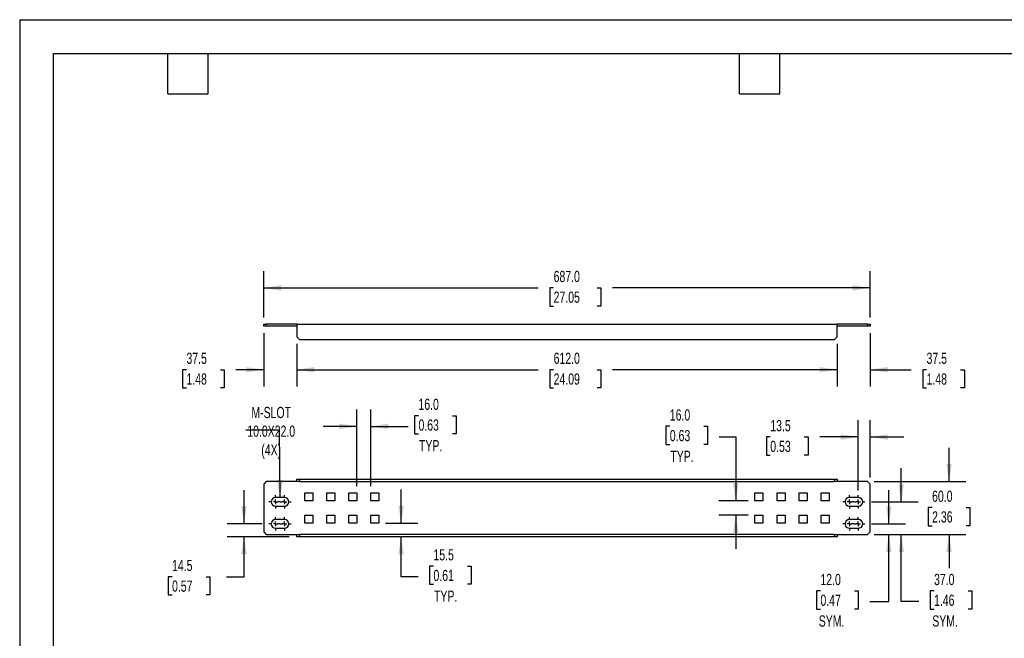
# Model space of a CAD drawing. Header units: millimetres. Extents: x 0 to 1676, y 0 to 1295.
# Tile 2 of 3: x 0 to 1115, y 595 to 1295. Entities that reach past the tile are written whole.
import ezdxf

# ---------------------------------------------------------------- set-up
doc = ezdxf.new("R2010")
doc.units = ezdxf.units.MM
doc.header["$LTSCALE"] = 6
doc.linetypes.add('CENTERX2', pattern=[20.32, 12.7, -2.54, 2.54, -2.54])
doc.layers.add('CENTER', color=40, linetype='CENTERX2')
doc.layers.add('DIMENSIONS', color=140, linetype='Continuous', lineweight=25)
doc.layers.add('TEXT', color=140, linetype='Continuous', lineweight=25)
doc.styles.add('SLDTEXTSTYLE0', font='TXT', dxfattribs={"width": 0.7})
doc.dimstyles.new('SLDDIMSTYLE0', dxfattribs={"dimtxt": 12.948047, "dimasz": 19.812, "dimexe": 0, "dimexo": 0.0625, "dimgap": 3.237012, "dimtad": 0, "dimtih": 1, "dimtoh": 1, "dimdec": 1, "dimrnd": 1e-09, "dimzin": 4, "dimdsep": 46, "dimtxsty": 'SLDTEXTSTYLE0', "dimsah": 1, "dimcen": 0.09, "dimadec": 0, "dimazin": 1, "dimtfac": 1, "dimtdec": 1, "dimtmove": 0, "dimatfit": 0, "dimfxl": 0, "dimfrac": 2, "dimtolj": 1, "dimtzin": 12, "dimarcsym": 0})
doc.dimstyles.new('SLDDIMSTYLE1', dxfattribs={"dimtxt": 12.948047, "dimasz": 19.812, "dimexe": 0, "dimexo": 0.0625, "dimgap": 3.237012, "dimtad": 0, "dimtih": 1, "dimtoh": 1, "dimdec": 1, "dimrnd": 1e-09, "dimzin": 12, "dimdsep": 46, "dimtxsty": 'SLDTEXTSTYLE0', "dimsah": 1, "dimcen": 0.09, "dimadec": 0, "dimazin": 3, "dimtfac": 1, "dimtdec": 1, "dimtmove": 0, "dimatfit": 0, "dimfxl": 0, "dimfrac": 2, "dimtolj": 1, "dimtzin": 12, "dimarcsym": 0})
doc.dimstyles.new('SLDDIMSTYLE2', dxfattribs={"dimtxt": 0.18, "dimasz": 19.812, "dimexe": 0, "dimexo": 0.0625, "dimgap": 0, "dimtad": 0, "dimtih": 1, "dimtoh": 1, "dimdec": 0, "dimrnd": 1e-09, "dimzin": 0, "dimdsep": 46, "dimtxsty": 'Standard', "dimsah": 1, "dimcen": 0.09, "dimadec": 0, "dimazin": 0, "dimtfac": 19.812, "dimtdec": 0, "dimtofl": 0, "dimtmove": 0, "dimatfit": 3, "dimfxl": 0, "dimfrac": 2, "dimtolj": 1, "dimtzin": 0, "dimarcsym": 0})
doc.dimstyles.new('SLDDIMSTYLE3', dxfattribs={"dimtxt": 12.948047, "dimasz": 19.812, "dimexe": 0, "dimexo": 0.0625, "dimgap": 3.237012, "dimtad": 0, "dimtih": 1, "dimtoh": 1, "dimdec": 1, "dimrnd": 1e-09, "dimzin": 4, "dimdsep": 46, "dimtxsty": 'SLDTEXTSTYLE0', "dimsah": 1, "dimcen": 0.09, "dimadec": 0, "dimazin": 1, "dimtfac": 1, "dimtdec": 1, "dimtofl": 0, "dimtmove": 0, "dimatfit": 3, "dimfxl": 0, "dimfrac": 2, "dimtolj": 1, "dimtzin": 12, "dimarcsym": 0})

# ---------------------------------------------------------------- blocks, each defined once
blk = doc.blocks.new('_D')
at = {"layer": 'DIMENSIONS'}
for p, q in [((984.4, 724.2), (984.4, 762.3)), ((965, 724.2), (1003.5, 724.2)), ((968, 712.2), (1003.5, 712.2)), ((984.4, 636.2), (984.4, 712.2)), ((907, 648.3), (902.7, 648.3)), ((902.7, 648.3), (902.7, 627.7)), ((945.5, 648.3), (949.9, 648.3)), ((949.9, 648.3), (949.9, 627.7)), ((962.9, 636.2), (984.4, 636.2)), ((902.7, 627.7), (907, 627.7)), ((949.9, 627.7), (945.5, 627.7))]:
    blk.add_line(p, q, dxfattribs=at)
for points in [[(984.4, 724.2), (987.5, 744), (981.4, 744)], [(984.4, 712.2), (981.4, 692.4), (987.5, 692.4)]]:
    blk.add_solid(points, dxfattribs=at)
at = {"layer": 'DIMENSIONS', "char_height": 12.7, "attachment_point": 1, "style": 'SLDTEXTSTYLE0'}
for s, insert in [('12.0', (907, 667.6)), ('0.47', (907, 644.1)), ('SYM.', (905.1, 620.6))]:
    blk.add_mtext(s, dxfattribs=dict(at, insert=insert))
blk = doc.blocks.new('_D_1')
at = {"layer": 'DIMENSIONS'}
for p, q in [((998.6, 749.2), (998.6, 787.3)), ((965, 749.2), (1017.6, 749.2)), ((968, 712.2), (1017.6, 712.2)), ((998.6, 636.2), (998.6, 712.2)), ((1035.7, 648.3), (1031.3, 648.3)), ((1031.3, 648.3), (1031.3, 627.7)), ((1074.2, 648.3), (1078.5, 648.3)), ((1078.5, 648.3), (1078.5, 627.7)), ((1018.3, 636.2), (998.6, 636.2)), ((1031.3, 627.7), (1035.7, 627.7)), ((1078.5, 627.7), (1074.2, 627.7))]:
    blk.add_line(p, q, dxfattribs=at)
for points in [[(998.6, 749.2), (1001.6, 769), (995.5, 769)], [(998.6, 712.2), (995.5, 692.4), (1001.6, 692.4)]]:
    blk.add_solid(points, dxfattribs=at)
at = {"layer": 'DIMENSIONS', "char_height": 12.7, "attachment_point": 1, "style": 'SLDTEXTSTYLE0'}
for s, insert in [('37.0', (1035.7, 667.6)), ('1.46', (1035.7, 644.1)), ('SYM.', (1033.7, 620.6))]:
    blk.add_mtext(s, dxfattribs=dict(at, insert=insert))
blk = doc.blocks.new('_D_2')
at = {"layer": 'DIMENSIONS'}
for p, q in [((1052.7, 772.2), (1052.7, 810.3)), ((968, 772.2), (1071.8, 772.2)), ((1033.5, 742.7), (1029.1, 742.7)), ((1029.1, 742.7), (1029.1, 722.1)), ((1072, 742.7), (1076.3, 742.7)), ((1076.3, 742.7), (1076.3, 722.1)), ((1029.1, 722.1), (1033.5, 722.1)), ((1076.3, 722.1), (1072, 722.1)), ((968, 712.2), (1071.8, 712.2)), ((1052.7, 712.2), (1052.7, 674.1))]:
    blk.add_line(p, q, dxfattribs=at)
for points in [[(1052.7, 772.2), (1055.8, 792), (1049.7, 792)], [(1052.7, 712.2), (1049.7, 692.4), (1055.8, 692.4)]]:
    blk.add_solid(points, dxfattribs=at)
at = {"layer": 'DIMENSIONS', "char_height": 12.7, "attachment_point": 1, "style": 'SLDTEXTSTYLE0'}
for s, insert in [('60.0', (1033.5, 761.9)), ('2.36', (1033.5, 738.5))]:
    blk.add_mtext(s, dxfattribs=dict(at, insert=insert))
blk = doc.blocks.new('_D_3')
at = {"layer": 'DIMENSIONS'}
for p, q in [((949.9, 761.9), (949.9, 841.7)), ((963.4, 776.9), (963.4, 841.7)), ((850.2, 822.7), (845.8, 822.7)), ((845.8, 822.7), (845.8, 802.1)), ((888.6, 822.7), (893, 822.7)), ((893, 822.7), (893, 802.1)), ((949.9, 822.7), (906.2, 822.7)), ((963.4, 822.7), (1001.5, 822.7)), ((845.8, 802.1), (850.2, 802.1)), ((893, 802.1), (888.6, 802.1))]:
    blk.add_line(p, q, dxfattribs=at)
for points in [[(949.9, 822.7), (930.1, 825.7), (930.1, 819.6)], [(963.4, 822.7), (983.2, 819.6), (983.2, 825.7)]]:
    blk.add_solid(points, dxfattribs=at)
at = {"layer": 'DIMENSIONS', "char_height": 12.7, "attachment_point": 1, "style": 'SLDTEXTSTYLE0'}
for s, insert in [('13.5', (850.2, 841.9)), ('0.53', (850.2, 818.4))]:
    blk.add_mtext(s, dxfattribs=dict(at, insert=insert))
blk = doc.blocks.new('_D_4')
at = {"layer": 'DIMENSIONS'}
for p, q in [((432.1, 725.2), (432.1, 763.3)), ((414.5, 725.2), (451.1, 725.2)), ((432.1, 664.3), (432.1, 709.7)), ((468.7, 676.4), (464.3, 676.4)), ((464.3, 676.4), (464.3, 655.8)), ((507.2, 676.4), (511.5, 676.4)), ((511.5, 676.4), (511.5, 655.8)), ((451.3, 664.3), (432.1, 664.3)), ((464.3, 655.8), (468.7, 655.8)), ((511.5, 655.8), (507.2, 655.8))]:
    blk.add_line(p, q, dxfattribs=at)
for points in [[(432.1, 725.2), (435.1, 745), (429, 745)], [(432.1, 709.7), (429, 689.9), (435.1, 689.9)]]:
    blk.add_solid(points, dxfattribs=at)
at = {"layer": 'DIMENSIONS', "char_height": 12.7, "attachment_point": 1, "style": 'SLDTEXTSTYLE0'}
for s, insert in [('15.5', (468.7, 695.6)), ('0.61', (468.7, 672.2)), ('TYP.', (469.3, 648.7))]:
    blk.add_mtext(s, dxfattribs=dict(at, insert=insert))
blk = doc.blocks.new('_D_5')
at = {"layer": 'DIMENSIONS'}
for p, q in [((254.1, 724.2), (254.1, 762.3)), ((274.7, 724.2), (235.1, 724.2)), ((305.3, 709.7), (235.1, 709.7)), ((254.1, 664.3), (254.1, 709.7)), ((172.6, 664.3), (168.3, 664.3)), ((168.3, 664.3), (168.3, 643.7)), ((211.1, 664.3), (215.4, 664.3)), ((215.4, 664.3), (215.4, 643.7)), ((234.4, 664.3), (254.1, 664.3)), ((168.3, 643.7), (172.6, 643.7)), ((215.4, 643.7), (211.1, 643.7))]:
    blk.add_line(p, q, dxfattribs=at)
for points in [[(254.1, 724.2), (257.2, 744), (251.1, 744)], [(254.1, 709.7), (251.1, 689.9), (257.2, 689.9)]]:
    blk.add_solid(points, dxfattribs=at)
at = {"layer": 'DIMENSIONS', "char_height": 12.7, "attachment_point": 1, "style": 'SLDTEXTSTYLE0'}
for s, insert in [('14.5', (172.6, 683.5)), ('0.57', (172.6, 660.1))]:
    blk.add_mtext(s, dxfattribs=dict(at, insert=insert))
blk = doc.blocks.new('_D_6')
at = {"layer": 'DIMENSIONS'}
for p, q in [((381.9, 766.9), (381.9, 853.8)), ((397.9, 766.9), (397.9, 853.8)), ((451.7, 846.8), (447.3, 846.8)), ((447.3, 846.8), (447.3, 826.3)), ((490.1, 846.8), (494.5, 846.8)), ((494.5, 846.8), (494.5, 826.3)), ((381.9, 834.7), (343.8, 834.7)), ((397.9, 834.7), (440.1, 834.7)), ((447.3, 826.3), (451.7, 826.3)), ((494.5, 826.3), (490.1, 826.3))]:
    blk.add_line(p, q, dxfattribs=at)
for points in [[(381.9, 834.7), (362.1, 837.8), (362.1, 831.7)], [(397.9, 834.7), (417.7, 831.7), (417.7, 837.8)]]:
    blk.add_solid(points, dxfattribs=at)
at = {"layer": 'DIMENSIONS', "char_height": 12.7, "attachment_point": 1, "style": 'SLDTEXTSTYLE0'}
for s, insert in [('16.0', (451.7, 866.1)), ('0.63', (451.7, 842.6)), ('TYP.', (452.3, 819.2))]:
    blk.add_mtext(s, dxfattribs=dict(at, insert=insert))
blk = doc.blocks.new('_D_7')
at = {"layer": 'DIMENSIONS'}
for p, q in [((736.4, 834.8), (732, 834.8)), ((732, 834.8), (732, 814.2)), ((774.8, 834.8), (779.2, 834.8)), ((779.2, 834.8), (779.2, 814.2)), ((732, 814.2), (736.4, 814.2)), ((779.2, 814.2), (774.8, 814.2)), ((792.2, 822.7), (811.2, 822.7)), ((811.2, 822.7), (811.2, 750.2)), ((825.3, 750.2), (792.1, 750.2)), ((825.3, 734.2), (792.1, 734.2)), ((811.2, 734.2), (811.2, 696.1))]:
    blk.add_line(p, q, dxfattribs=at)
for points in [[(811.2, 750.2), (814.2, 770), (808.1, 770)], [(811.2, 734.2), (808.1, 714.4), (814.2, 714.4)]]:
    blk.add_solid(points, dxfattribs=at)
at = {"layer": 'DIMENSIONS', "char_height": 12.7, "attachment_point": 1, "style": 'SLDTEXTSTYLE0'}
for s, insert in [('16.0', (736.4, 854)), ('0.63', (736.4, 830.6)), ('TYP.', (737, 807.1))]:
    blk.add_mtext(s, dxfattribs=dict(at, insert=insert))
blk = doc.blocks.new('SW_CENTERMARKSYMBOL_0')
at = {"layer": 'CENTER', "color": 0}
for p, q in [((-5.08, 0), (-7.54, 0)), ((0, 0), (-2.54, 0)), ((0, 5.08), (0, 7.54)), ((0, 0), (0, 2.54)), ((0, 0), (0, -2.54)), ((0, 0), (2.54, 0)), ((5.08, 0), (7.54, 0)), ((0, -5.08), (0, -7.54))]:
    blk.add_line(p, q, dxfattribs=at)
blk = doc.blocks.new('SW_CENTERMARKSYMBOL_1')
at = {"layer": 'CENTER', "color": 0}
for p, q in [((-5.08, 0), (-7.54, 0)), ((0, 0), (-2.54, 0)), ((0, 5.08), (0, 7.54)), ((0, 0), (0, 2.54)), ((0, 0), (0, -2.54)), ((0, 0), (2.54, 0)), ((5.08, 0), (7.54, 0)), ((0, -5.08), (0, -7.54))]:
    blk.add_line(p, q, dxfattribs=at)
blk = doc.blocks.new('SW_CENTERMARKSYMBOL_2')
at = {"layer": 'CENTER', "color": 0}
for p, q in [((-5.08, 0), (-7.54, 0)), ((0, 0), (-2.54, 0)), ((0, 5.08), (0, 7.54)), ((0, 0), (0, 2.54)), ((0, 0), (0, -2.54)), ((0, 0), (2.54, 0)), ((5.08, 0), (7.54, 0)), ((0, -5.08), (0, -7.54))]:
    blk.add_line(p, q, dxfattribs=at)
blk = doc.blocks.new('SW_CENTERMARKSYMBOL_3')
at = {"layer": 'CENTER', "color": 0}
for p, q in [((-5.08, 0), (-7.54, 0)), ((0, 0), (-2.54, 0)), ((0, 5.08), (0, 7.54)), ((0, 0), (0, 2.54)), ((0, 0), (0, -2.54)), ((0, 0), (2.54, 0)), ((5.08, 0), (7.54, 0)), ((0, -5.08), (0, -7.54))]:
    blk.add_line(p, q, dxfattribs=at)
blk = doc.blocks.new('SW_CENTERMARKSYMBOL_4')
at = {"layer": 'CENTER', "color": 0}
for p, q in [((-5.08, 0), (-7.54, 0)), ((0, 0), (-2.54, 0)), ((0, 5.08), (0, 7.54)), ((0, 0), (0, 2.54)), ((0, 0), (0, -2.54)), ((0, 0), (2.54, 0)), ((5.08, 0), (7.54, 0)), ((0, -5.08), (0, -7.54))]:
    blk.add_line(p, q, dxfattribs=at)
blk = doc.blocks.new('SW_CENTERMARKSYMBOL_5')
at = {"layer": 'CENTER', "color": 0}
for p, q in [((-5.08, 0), (-7.54, 0)), ((0, 0), (-2.54, 0)), ((0, 5.08), (0, 7.54)), ((0, 0), (0, 2.54)), ((0, 0), (0, -2.54)), ((0, 0), (2.54, 0)), ((5.08, 0), (7.54, 0)), ((0, -5.08), (0, -7.54))]:
    blk.add_line(p, q, dxfattribs=at)
blk = doc.blocks.new('SW_CENTERMARKSYMBOL_6')
at = {"layer": 'CENTER', "color": 0}
for p, q in [((-5.08, 0), (-7.54, 0)), ((0, 0), (-2.54, 0)), ((0, 5.08), (0, 7.54)), ((0, 0), (0, 2.54)), ((0, 0), (0, -2.54)), ((0, 0), (2.54, 0)), ((5.08, 0), (7.54, 0)), ((0, -5.08), (0, -7.54))]:
    blk.add_line(p, q, dxfattribs=at)
blk = doc.blocks.new('SW_CENTERMARKSYMBOL_7')
at = {"layer": 'CENTER', "color": 0}
for p, q in [((-5.08, 0), (-7.54, 0)), ((0, 0), (-2.54, 0)), ((0, 5.08), (0, 7.54)), ((0, 0), (0, 2.54)), ((0, 0), (0, -2.54)), ((0, 0), (2.54, 0)), ((5.08, 0), (7.54, 0)), ((0, -5.08), (0, -7.54))]:
    blk.add_line(p, q, dxfattribs=at)
blk = doc.blocks.new('_D_11')
at = {"layer": 'DIMENSIONS'}
for p, q in [((963.4, 940.4), (963.4, 879.8)), ((925.9, 928.4), (925.9, 879.8)), ((925.9, 898.9), (887.8, 898.9)), ((963.4, 898.9), (1009.7, 898.9)), ((1027.2, 898.9), (1022.9, 898.9)), ((1022.9, 898.9), (1022.9, 878.3)), ((1065.7, 898.9), (1070.1, 898.9)), ((1070.1, 898.9), (1070.1, 878.3)), ((1022.9, 878.3), (1027.2, 878.3)), ((1070.1, 878.3), (1065.7, 878.3))]:
    blk.add_line(p, q, dxfattribs=at)
for points in [[(925.9, 898.9), (906.1, 901.9), (906.1, 895.9)], [(963.4, 898.9), (983.2, 895.9), (983.2, 901.9)]]:
    blk.add_solid(points, dxfattribs=at)
at = {"layer": 'DIMENSIONS', "char_height": 12.7, "attachment_point": 1, "style": 'SLDTEXTSTYLE0'}
for s, insert in [('37.5', (1027.2, 918.2)), ('1.48', (1027.2, 894.7))]:
    blk.add_mtext(s, dxfattribs=dict(at, insert=insert))
blk = doc.blocks.new('_D_12')
at = {"layer": 'DIMENSIONS'}
for p, q in [((313.9, 928.4), (313.9, 879.8)), ((925.9, 928.4), (925.9, 879.8)), ((313.9, 898.9), (587.2, 898.9)), ((604.8, 898.9), (600.4, 898.9)), ((600.4, 898.9), (600.4, 878.3)), ((654, 898.9), (658.4, 898.9)), ((658.4, 898.9), (658.4, 878.3)), ((925.9, 898.9), (671.6, 898.9)), ((600.4, 878.3), (604.8, 878.3)), ((658.4, 878.3), (654, 878.3))]:
    blk.add_line(p, q, dxfattribs=at)
for points in [[(313.9, 898.9), (333.7, 895.9), (333.7, 901.9)], [(925.9, 898.9), (906.1, 901.9), (906.1, 895.9)]]:
    blk.add_solid(points, dxfattribs=at)
at = {"layer": 'DIMENSIONS', "char_height": 12.7, "attachment_point": 1, "style": 'SLDTEXTSTYLE0'}
for s, insert in [('612.0', (604.8, 918.2)), ('24.09', (604.8, 894.7))]:
    blk.add_mtext(s, dxfattribs=dict(at, insert=insert))
blk = doc.blocks.new('_D_13')
at = {"layer": 'DIMENSIONS'}
for p, q in [((276.4, 940.4), (276.4, 879.8)), ((313.9, 928.4), (313.9, 879.8)), ((188.9, 898.9), (184.5, 898.9)), ((184.5, 898.9), (184.5, 878.3)), ((227.4, 898.9), (231.7, 898.9)), ((231.7, 898.9), (231.7, 878.3)), ((276.4, 898.9), (244.9, 898.9)), ((313.9, 898.9), (352, 898.9)), ((184.5, 878.3), (188.9, 878.3)), ((231.7, 878.3), (227.4, 878.3))]:
    blk.add_line(p, q, dxfattribs=at)
for points in [[(276.4, 898.9), (256.6, 901.9), (256.6, 895.9)], [(313.9, 898.9), (333.7, 895.9), (333.7, 901.9)]]:
    blk.add_solid(points, dxfattribs=at)
at = {"layer": 'DIMENSIONS', "char_height": 12.7, "attachment_point": 1, "style": 'SLDTEXTSTYLE0'}
for s, insert in [('37.5', (188.9, 918.2)), ('1.48', (188.9, 894.7))]:
    blk.add_mtext(s, dxfattribs=dict(at, insert=insert))
blk = doc.blocks.new('_D_14')
at = {"layer": 'DIMENSIONS'}
for p, q in [((276.4, 958.2), (276.4, 1010.6)), ((963.4, 958.2), (963.4, 1010.6)), ((276.4, 991.6), (587.2, 991.6)), ((604.8, 991.6), (600.4, 991.6)), ((600.4, 991.6), (600.4, 971)), ((654, 991.6), (658.4, 991.6)), ((658.4, 991.6), (658.4, 971)), ((963.4, 991.6), (671.6, 991.6)), ((600.4, 971), (604.8, 971)), ((658.4, 971), (654, 971))]:
    blk.add_line(p, q, dxfattribs=at)
for points in [[(276.4, 991.6), (296.2, 988.5), (296.2, 994.6)], [(963.4, 991.6), (943.6, 994.6), (943.6, 988.5)]]:
    blk.add_solid(points, dxfattribs=at)
at = {"layer": 'DIMENSIONS', "char_height": 12.7, "attachment_point": 1, "style": 'SLDTEXTSTYLE0'}
for s, insert in [('687.0', (604.8, 1010.9)), ('27.05', (604.8, 987.4))]:
    blk.add_mtext(s, dxfattribs=dict(at, insert=insert))

msp = doc.modelspace()

# ---------------------------------------------------------------- linework, layer by layer
at = {"color": 7, "linetype": 'Continuous'}
for q in [(0.01, 0.02), (1676.41, 1295.42)]:
    msp.add_line((0.01, 1295.42), q, dxfattribs=at)
for p, q in [((276.38, 948.06), (276.38, 950.56)), ((276.38, 950.56), (279.38, 950.56)), ((279.38, 948.06), (276.38, 948.06)), ((279.38, 950.56), (279.38, 948.06)), ((313.88, 950.56), (279.38, 950.56)), ((313.88, 948.06), (279.38, 948.06)), ((313.88, 950.56), (313.88, 936.06)), ((313.88, 950.56), (925.88, 950.56)), ((925.88, 936.06), (925.88, 950.56)), ((960.38, 950.56), (925.88, 950.56)), ((960.38, 948.06), (925.88, 948.06)), ((960.38, 948.06), (960.38, 950.56)), ((960.38, 950.56), (963.38, 950.56)), ((963.38, 948.06), (960.38, 948.06)), ((963.38, 950.56), (963.38, 948.06)), ((313.88, 936.06), (316.88, 933.06)), ((316.88, 933.06), (922.88, 933.06)), ((922.88, 933.06), (925.88, 936.06)), ((279.38, 772.24), (276.38, 769.24)), ((313.88, 772.24), (279.38, 772.24)), ((313.88, 772.24), (313.88, 774.74)), ((313.88, 774.74), (316.88, 774.74)), ((316.88, 772.24), (313.88, 772.24)), ((313.88, 772.24), (313.88, 772.24)), ((316.88, 774.74), (316.88, 772.24)), ((316.88, 774.74), (922.88, 774.74)), ((316.88, 772.24), (922.88, 772.24)), ((922.88, 772.24), (922.88, 774.74)), ((922.88, 774.74), (925.88, 774.74)), ((925.88, 772.24), (922.88, 772.24)), ((925.88, 774.74), (925.88, 772.24)), ((960.38, 772.24), (925.88, 772.24)), ((925.88, 772.24), (925.88, 772.24)), ((963.38, 769.24), (960.38, 772.24)), ((276.38, 769.24), (276.38, 715.24)), ((322.88, 759.24), (331.88, 759.24)), ((322.88, 750.24), (322.88, 759.24)), ((331.88, 759.24), (331.88, 750.24)), ((347.88, 759.24), (356.88, 759.24)), ((347.88, 750.24), (347.88, 759.24)), ((356.88, 759.24), (356.88, 750.24)), ((372.88, 759.24), (381.88, 759.24)), ((372.88, 750.24), (372.88, 759.24)), ((381.88, 759.24), (381.88, 750.24)), ((397.88, 759.24), (406.88, 759.24)), ((397.88, 750.24), (397.88, 759.24)), ((406.88, 759.24), (406.88, 750.24)), ((832.88, 759.24), (841.88, 759.24)), ((832.88, 750.24), (832.88, 759.24)), ((841.88, 759.24), (841.88, 750.24)), ((857.88, 759.24), (866.88, 759.24)), ((857.88, 750.24), (857.88, 759.24)), ((866.88, 759.24), (866.88, 750.24)), ((882.88, 759.24), (891.88, 759.24)), ((882.88, 750.24), (882.88, 759.24)), ((891.88, 759.24), (891.88, 750.24)), ((907.88, 759.24), (916.88, 759.24)), ((907.88, 750.24), (907.88, 759.24)), ((916.88, 759.24), (916.88, 750.24)), ((963.38, 715.24), (963.38, 769.24)), ((299.88, 754.24), (289.88, 754.24)), ((331.88, 750.24), (322.88, 750.24)), ((356.88, 750.24), (347.88, 750.24)), ((381.88, 750.24), (372.88, 750.24)), ((406.88, 750.24), (397.88, 750.24)), ((841.88, 750.24), (832.88, 750.24)), ((866.88, 750.24), (857.88, 750.24)), ((891.88, 750.24), (882.88, 750.24)), ((916.88, 750.24), (907.88, 750.24)), ((949.88, 754.24), (939.88, 754.24)), ((289.88, 744.24), (299.88, 744.24)), ((939.88, 744.24), (949.88, 744.24)), ((299.88, 729.24), (289.88, 729.24)), ((322.88, 734.24), (331.88, 734.24)), ((322.88, 725.24), (322.88, 734.24)), ((331.88, 725.24), (322.88, 725.24)), ((331.88, 734.24), (331.88, 725.24)), ((347.88, 734.24), (356.88, 734.24)), ((347.88, 725.24), (347.88, 734.24)), ((356.88, 725.24), (347.88, 725.24)), ((356.88, 734.24), (356.88, 725.24)), ((372.88, 734.24), (381.88, 734.24)), ((372.88, 725.24), (372.88, 734.24)), ((381.88, 725.24), (372.88, 725.24)), ((381.88, 734.24), (381.88, 725.24)), ((397.88, 734.24), (406.88, 734.24)), ((397.88, 725.24), (397.88, 734.24)), ((406.88, 725.24), (397.88, 725.24)), ((406.88, 734.24), (406.88, 725.24)), ((832.88, 734.24), (841.88, 734.24)), ((832.88, 725.24), (832.88, 734.24)), ((841.88, 725.24), (832.88, 725.24)), ((841.88, 734.24), (841.88, 725.24)), ((857.88, 734.24), (866.88, 734.24)), ((857.88, 725.24), (857.88, 734.24)), ((866.88, 725.24), (857.88, 725.24)), ((866.88, 734.24), (866.88, 725.24)), ((882.88, 734.24), (891.88, 734.24)), ((882.88, 725.24), (882.88, 734.24)), ((891.88, 725.24), (882.88, 725.24)), ((891.88, 734.24), (891.88, 725.24)), ((907.88, 734.24), (916.88, 734.24)), ((907.88, 725.24), (907.88, 734.24)), ((916.88, 725.24), (907.88, 725.24)), ((916.88, 734.24), (916.88, 725.24)), ((949.88, 729.24), (939.88, 729.24)), ((276.38, 715.24), (279.38, 712.24)), ((289.88, 719.24), (299.88, 719.24)), ((939.88, 719.24), (949.88, 719.24)), ((960.38, 712.24), (963.38, 715.24)), ((279.38, 712.24), (313.88, 712.24)), ((313.88, 712.23), (313.88, 712.24)), ((313.88, 709.73), (313.88, 712.23)), ((313.88, 712.23), (316.88, 712.23)), ((316.88, 709.73), (313.88, 709.73)), ((316.88, 712.23), (316.88, 709.73)), ((922.88, 712.23), (316.88, 712.23)), ((922.88, 709.73), (316.88, 709.73)), ((922.88, 709.73), (922.88, 712.23)), ((922.88, 712.23), (925.88, 712.23)), ((925.88, 709.73), (922.88, 709.73)), ((925.88, 712.24), (960.38, 712.24)), ((925.88, 712.24), (925.88, 712.23)), ((925.88, 712.23), (925.88, 709.73))]:
    msp.add_line(p, q)
for centre, start, end in [((289.88, 749.24), 90, 270), ((299.88, 749.24), 270, 90), ((939.88, 749.24), 90, 270), ((949.88, 749.24), 270, 90), ((289.88, 724.24), 90, 270), ((299.88, 724.24), 270, 90), ((939.88, 724.24), 90, 270), ((949.88, 724.24), 270, 90)]:
    msp.add_arc(centre, 5, start, end)
at = {"layer": 'TEXT'}
for p, q in [((38.1, 1257.3), (1638.3, 1257.3)), ((38.1, 1257.3), (38.1, 38.1)), ((167.64, 1211.58), (167.64, 1257.3)), ((213.36, 1211.58), (213.36, 1257.3)), ((815.34, 1211.58), (815.34, 1257.3)), ((861.06, 1211.58), (861.06, 1257.3)), ((167.64, 1211.58), (213.36, 1211.58)), ((815.34, 1211.58), (861.06, 1211.58))]:
    msp.add_line(p, q, dxfattribs=at)

# ---------------------------------------------------------------- block references
at = {"layer": 'CENTER'}
for name, p in [('SW_CENTERMARKSYMBOL_4', (289.88, 749.24)), ('SW_CENTERMARKSYMBOL_5', (299.88, 749.24)), ('SW_CENTERMARKSYMBOL_0', (939.88, 749.24)), ('SW_CENTERMARKSYMBOL_1', (949.88, 749.24)), ('SW_CENTERMARKSYMBOL_6', (289.88, 724.24)), ('SW_CENTERMARKSYMBOL_7', (299.88, 724.24)), ('SW_CENTERMARKSYMBOL_2', (939.88, 724.24)), ('SW_CENTERMARKSYMBOL_3', (949.88, 724.24))]:
    msp.add_blockref(name, p, dxfattribs=at)

# ---------------------------------------------------------------- texts
at = {"layer": 'DIMENSIONS', "insert": (284.91, 856.78), "char_height": 12.7, "attachment_point": 2, "style": 'SLDTEXTSTYLE0'}
msp.add_mtext('M-SLOT^J10.0X22.0^J(4X)', dxfattribs=at)

# ---------------------------------------------------------------- dimensions: what is measured, and where the dimension line sits
at = {"layer": 'DIMENSIONS'}
for base, p1, p2, dimstyle, picture, middle in [((963.38, 991.59), (276.38, 950.56), (963.38, 950.56), 'SLDDIMSTYLE3', '_D_14', (629.41, 991.59)), ((276.38, 898.9), (313.88, 936.06), (276.38, 948.06), 'SLDDIMSTYLE1', '_D_13', (208.11, 898.9)), ((963.38, 898.9), (925.88, 936.06), (963.38, 948.06), 'SLDDIMSTYLE1', '_D_11', (1046.47, 898.9)), ((313.88, 898.9), (925.88, 936.06), (313.88, 936.06), 'SLDDIMSTYLE3', '_D_12', (629.41, 898.9)), ((963.38, 822.66), (949.88, 754.24), (963.38, 769.24), 'SLDDIMSTYLE1', '_D_3', (869.4, 822.66))]:
    dim = msp.add_linear_dim(base=base, p1=p1, p2=p2, dimstyle=dimstyle, dxfattribs=at)
    dim.commit()
    dim.dimension.update_dxf_attribs({"geometry": picture, "text_midpoint": middle, "dimtype": 160})
dim = msp.add_linear_dim(base=(381.88, 834.74), p1=(397.88, 759.24), p2=(381.88, 759.24), text='<>\\PTYP.', dimstyle='SLDDIMSTYLE0', dxfattribs=at)
dim.commit()
dim.dimension.update_dxf_attribs({"geometry": '_D_6', "text_midpoint": (470.9, 834.74), "dimtype": 160})
for base, p1, p2, angle, text, dimstyle, picture, middle in [((811.17, 734.24), (832.88, 750.24), (832.88, 734.24), 90, '<>\\PTYP.', 'SLDDIMSTYLE0', '_D_7', (811.17, 822.66)), ((998.6, 749.24), (960.38, 712.24), (957.42, 749.24), 270.00018, '<>\\PSYM.', 'SLDDIMSTYLE0', '_D_1', (998.6, 636.2)), ((432.07, 709.73), (406.88, 725.24), (312.88, 709.73), 90, '<>\\PTYP.', 'SLDDIMSTYLE1', '_D_4', (432.07, 664.26)), ((984.45, 712.24), (957.42, 724.24), (960.38, 712.24), 270.00018, '<>\\PSYM.', 'SLDDIMSTYLE0', '_D', (984.45, 636.2))]:
    dim = msp.add_linear_dim(base=base, p1=p1, p2=p2, angle=angle, text=text, dimstyle=dimstyle, dxfattribs=at)
    dim.commit()
    dim.dimension.update_dxf_attribs({"geometry": picture, "text_midpoint": middle, "dimtype": 160})
for base, p1, p2, angle, dimstyle, picture, middle in [((1052.73, 772.23), (960.38, 712.24), (960.38, 772.24), 89.99982, 'SLDDIMSTYLE0', '_D_2', (1052.73, 742.68)), ((254.14, 709.73), (282.34, 724.24), (312.88, 709.73), 90, 'SLDDIMSTYLE1', '_D_5', (254.14, 664.26))]:
    dim = msp.add_linear_dim(base=base, p1=p1, p2=p2, angle=angle, dimstyle=dimstyle, dxfattribs=at)
    dim.commit()
    dim.dimension.update_dxf_attribs({"geometry": picture, "text_midpoint": middle, "dimtype": 160})

# ---------------------------------------------------------------- leaders
msp.add_leader([(295.01, 754.24), (294.31, 830.4), (256.21, 830.4)], dimstyle='SLDDIMSTYLE2', dxfattribs=at)

doc.saveas('drawing.dxf')
